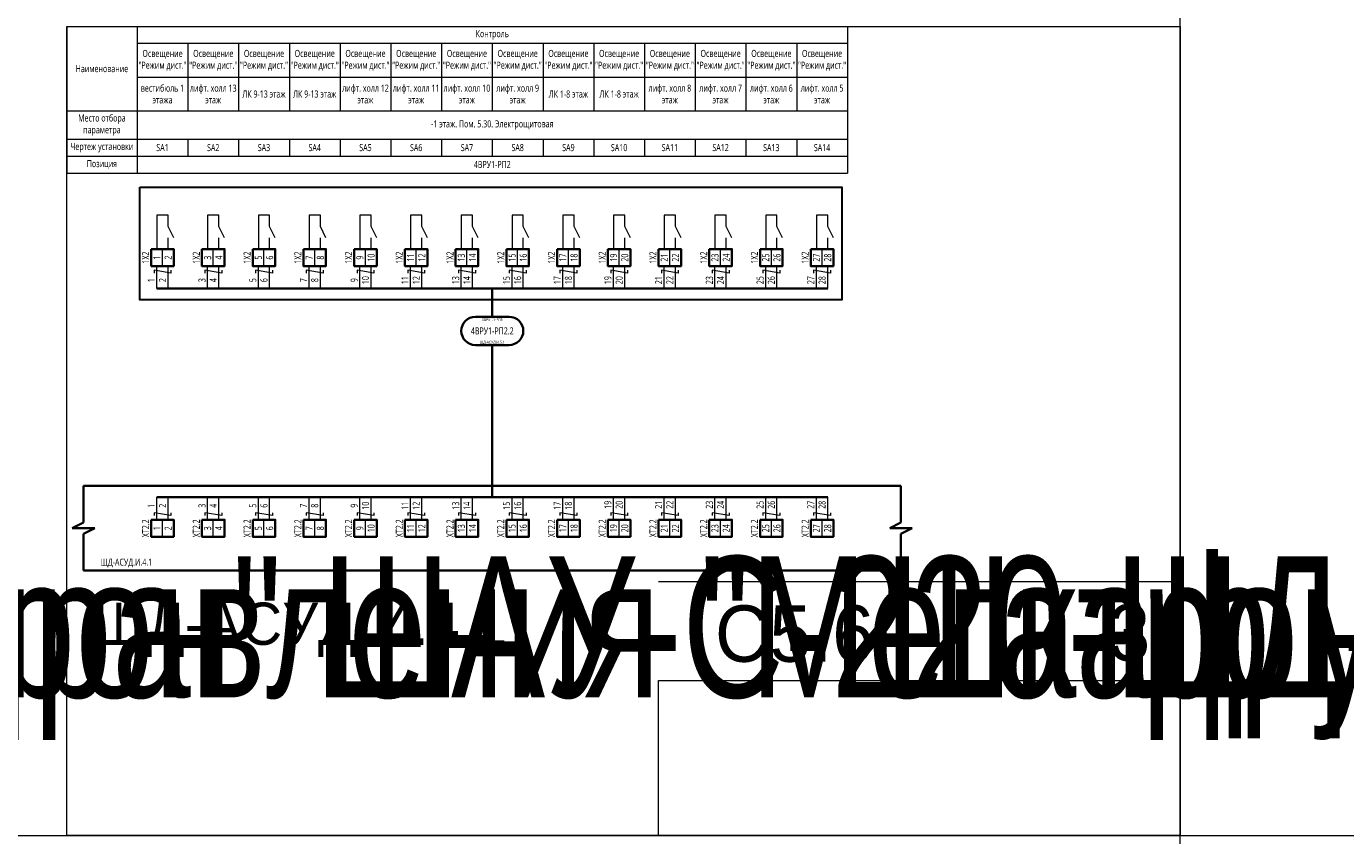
# Model space of a CAD drawing. Header units: millimetres. Extents: x -1173 to 6733, y -4591 to 345.
# Tile 25 of 93: x 415 to 883, y -3499 to -3212. Entities that reach past the tile are written whole.
import ezdxf
from ezdxf.enums import TextEntityAlignment as Align

# ---------------------------------------------------------------- set-up
doc = ezdxf.new("R2018")
doc.units = ezdxf.units.MM
doc.set_wipeout_variables(frame=1)
doc.layers.get('0').update_dxf_attribs({"lineweight": 15})
for name, color, linetype, lineweight in [('AK_Drawing', 7, 'Continuous', 35), ('AK_Drawing_Thin', 7, 'Continuous', 15), ('AK_Equipment', 7, 'Continuous', 35), ('AK_Multy_Wire', 7, 'Continuous', 35), ('AK_Table', 7, 'Continuous', 35), ('AK_Wire', 7, 'Continuous', 15), ('AK_Wire_Number', 7, 'Continuous', 15)]:
    doc.layers.add(name, color=color, linetype=linetype, lineweight=lineweight)
doc.layers.add('UNPLOTTED', color=2, linetype='Continuous', lineweight=15, plot=False)
doc.styles.add('PT Sans Narrow', font='PTN57F.ttf')
doc.styles.get("Standard").update_dxf_attribs({"font": 'arial.ttf'})
doc.styles.add('Trebuchet MS', font='trebuc.ttf', dxfattribs={"width": 0.75})

# ---------------------------------------------------------------- blocks, each defined once
blk = doc.blocks.new('*U70')
at = {"style": 'Trebuchet MS', "width": 0.75}
for tag, flags, p in [('NAME', 9, (-1, 0)), ('ASSYCODE', 9, (-1, -6)), ('TYPE', 9, (-1, -3)), ('MFG', 9, (-1, -9)), ('MESUREMENT_UNITS', 9, (-1, -13.44)), ('WEIGHT', 9, (-1, -18)), ('COUNT', 9, (-1, -16.98)), ('SORTING_SECTION', 9, (-1, -22.98)), ('XREF', 1, (-1, -24))]:
    blk.add_attdef(tag, text='', height=2, dxfattribs=dict(at, flags=flags)).set_placement(p, align=Align.RIGHT)
blk.add_attdef('TAG1', text='', height=2.5, dxfattribs=at).set_placement((2, -27), align=Align.MIDDLE_LEFT)
at = {"lineweight": 30, "width": 0.75, "flags": 104}
blk.add_attdef('CATDESC', text='', height=2.5, dxfattribs=at).set_placement((370, -25), align=Align.MIDDLE_RIGHT)
at = {"layer": 'UNPLOTTED', "style": 'Trebuchet MS', "width": 0.75, "flags": 8}
for tag, p in [('DESC1', (1, -3)), ('DESC2', (1, -5)), ('DESC3', (1, -7)), ('FAMILY', (1, -13.73)), ('SYSTEM_NAME', (1, -17.99)), ('POSITION_N', (1, -15.99))]:
    blk.add_attdef(tag, p, '', height=1, dxfattribs=at)
blk = doc.blocks.new('*U621')
for p, q in [((-4, -13), (-4, 0)), ((-4, 0), (0, 0)), ((282, 0), (0, 0)), ((286, 0), (282, 0)), ((286, -13), (286, 0)), ((-8, -15), (-4, -13)), ((282, -15), (286, -13)), ((0, -15), (-8, -15)), ((-4, -17), (0, -15)), ((-4, -30), (-4, -17)), ((290, -15), (282, -15)), ((286, -17), (290, -15)), ((286, -30), (286, -17)), ((-4, -30), (0, -30)), ((0, -30), (282, -30)), ((286, -30), (282, -30))]:
    blk.add_line(p, q)
at = {"style": 'Trebuchet MS', "width": 0.75}
blk.add_attdef('TAG1', text='', height=2.5, dxfattribs=at).set_placement((2, -27), align=Align.MIDDLE_LEFT)
at = {"lineweight": 30, "width": 0.75, "flags": 104}
blk.add_attdef('CATDESC', text='', height=2.5, dxfattribs=at).set_placement((280, -25), align=Align.MIDDLE_RIGHT)
at = {"layer": 'UNPLOTTED', "style": 'Trebuchet MS', "width": 0.75, "flags": 8}
for tag, p in [('DESC1', (1, -3)), ('DESC2', (1, -5)), ('DESC3', (1, -7)), ('FAMILY', (1, -13.73)), ('SYSTEM_NAME', (1, -17.99)), ('POSITION_N', (1, -15.99))]:
    blk.add_attdef(tag, p, '', height=1, dxfattribs=at)
blk = doc.blocks.new('*U1')
at = {"layer": 'UNPLOTTED'}
blk.add_line((0, 90), (-185, 90), dxfattribs=at)
for points in [[(0, 0), (-395, 0), (-395, 287), (0, 287)], [(-185, 55), (0, 55), (0, 0), (-185, 0)]]:
    blk.add_lwpolyline(points, close=True, dxfattribs=at)
blk = doc.blocks.new('*U217')
blk.add_wipeout([(0, 0), (0, -6), (8, -6), (8, 0)])
blk.add_lwpolyline([(0, 0), (8, 0), (8, -6), (0, -6)], close=True)
at = {"lineweight": -2}
blk.add_lwpolyline([(4, 0), (8, 0), (8, -6), (4, -6)], close=True, dxfattribs=at)
at = {"style": 'Trebuchet MS', "width": 0.75, "flags": 12}
for tag, p in [('TERM01', (2, -3)), ('TERM02', (6, -3))]:
    blk.add_attdef(tag, text='', height=2.5, rotation=90, dxfattribs=at).set_placement(p, align=Align.MIDDLE_CENTER)
at = {"style": 'Trebuchet MS', "width": 0.75}
blk.add_attdef('TAG1', text='', height=2.5, rotation=90, dxfattribs=at).set_placement((-2, -3), align=Align.MIDDLE_CENTER)
at = {"style": 'Trebuchet MS', "width": 0.75, "flags": 12}
for tag, p in [('NOTE01', (2, -7)), ('NOTE02', (6, -7))]:
    blk.add_attdef(tag, text='', height=2.5, rotation=90, dxfattribs=at).set_placement(p, align=Align.MIDDLE_RIGHT)
blk = doc.blocks.new('*U323')
blk.add_lwpolyline([(-6, 5), (6, 5, -0.414214), (11, 0), (11, 0, -0.414214), (6, -5), (-6, -5, -0.414214), (-11, 0), (-11, 0, -0.414214)], format="xyb", close=True)
at = {"style": 'Trebuchet MS', "width": 0.75}
blk.add_attdef('CA_CIRCUIT_NUMBER', text='', height=2.5, dxfattribs=at).set_placement((0, 0), align=Align.MIDDLE_CENTER)
at = {"lineweight": 30, "width": 0.75, "flags": 1}
blk.add_attdef('CA_CABLE_TYPE', text='', height=2.5, rotation=90, dxfattribs=at).set_placement((0, -25), align=Align.BOTTOM_CENTER)
at = {"style": 'Trebuchet MS', "width": 0.75}
blk.add_attdef('LENGTH', text='', height=2.5, rotation=90, dxfattribs=at).set_placement((2, -24.82), align=Align.MIDDLE_CENTER)
at = {"layer": 'UNPLOTTED', "style": 'Trebuchet MS', "width": 0.75}
for tag, p in [('LOAD_NAME', (0, 4)), ('PANEL_NAME', (0, -4))]:
    blk.add_attdef(tag, text='', height=1, dxfattribs=at).set_placement(p, align=Align.MIDDLE_CENTER)
blk = doc.blocks.new('*U626')
at = {"layer": 'AK_Wire'}
for points in [[(3, 2.5), (3, 1.5), (-3, 2.5), (-3, 1.5)], [(-2, -4), (-2, 4)], [(2, -4), (2, 4)]]:
    blk.add_lwpolyline(points, dxfattribs=at)
blk = doc.blocks.new('*U627')
at = {"layer": 'AK_Drawing', "color": 0, "linetype": 'ByBlock', "lineweight": -2, "transparency": 16777216}
for p in [(0, 0), (18, 0), (36, 0), (54, 0), (72, 0), (90, 0), (108, 0), (126, 0), (144, 0), (162, 0), (180, 0), (198, 0), (216, 0), (234, 0)]:
    blk.add_blockref('*U626', p, dxfattribs=at)
blk = doc.blocks.new('Z')
at = {"layer": 'AK_Wire'}
blk.add_lwpolyline([(3, 0.5), (3, -0.5), (-3, 0.5), (-3, -0.5)], dxfattribs=at)
blk = doc.blocks.new('*U622')
at = {"layer": 'AK_Wire'}
for points in [[(-2, -4), (-2, 4)], [(2, -4), (2, 4)]]:
    blk.add_lwpolyline(points, dxfattribs=at)
blk.add_blockref('Z', (0, -2), dxfattribs=at)
blk = doc.blocks.new('*U623')
at = {"layer": 'AK_Drawing', "color": 0, "linetype": 'ByBlock', "lineweight": -2, "transparency": 16777216}
for p in [(0, 0), (18, 0), (36, 0), (54, 0), (72, 0), (90, 0), (108, 0), (126, 0), (144, 0), (162, 0), (180, 0), (198, 0), (216, 0), (234, 0)]:
    blk.add_blockref('*U622', p, dxfattribs=at)
blk = doc.blocks.new('*U30')
blk.add_line((4, 0), (4, 4))
blk.add_lwpolyline([(6, 4), (4, 8), (4, 12), (0, 12), (0, 0)])
blk = doc.blocks.new('*U624')
at = {"layer": 'AK_Drawing_Thin'}
blk.add_blockref('*U30', (-4, -6.5), dxfattribs=at)
blk = doc.blocks.new('*U625')
at = {"layer": 'AK_Drawing', "color": 0, "linetype": 'ByBlock', "lineweight": -2, "transparency": 16777216}
for p in [(0, 0), (18, 0), (36, 0), (54, 0), (72, 0), (90, 0), (108, 0), (126, 0), (144, 0), (162, 0), (180, 0), (198, 0), (216, 0), (234, 0)]:
    blk.add_blockref('*U624', p, dxfattribs=at)
blk = doc.blocks.new('*T628')
at = {"layer": 'AK_Table', "color": 0, "linetype": 'ByBlock', "lineweight": -2, "transparency": 16777216}
for p, q in [((0, 0), (277, 0)), ((0, 0), (0, -52)), ((25, 0), (25, -52)), ((277, 0), (277, -52)), ((25, -6), (277, -6)), ((43, -6), (43, -30)), ((61, -6), (61, -30)), ((79, -6), (79, -30)), ((97, -6), (97, -30)), ((115, -6), (115, -30)), ((133, -6), (133, -30)), ((151, -6), (151, -30)), ((169, -6), (169, -30)), ((187, -6), (187, -30)), ((205, -6), (205, -30)), ((223, -6), (223, -30)), ((241, -6), (241, -30)), ((259, -6), (259, -30)), ((25, -18), (277, -18)), ((0, -30), (277, -30)), ((0, -40), (277, -40)), ((43, -40), (43, -46)), ((61, -40), (61, -46)), ((79, -40), (79, -46)), ((97, -40), (97, -46)), ((115, -40), (115, -46)), ((133, -40), (133, -46)), ((151, -40), (151, -46)), ((169, -40), (169, -46)), ((187, -40), (187, -46)), ((205, -40), (205, -46)), ((223, -40), (223, -46)), ((241, -40), (241, -46)), ((259, -40), (259, -46)), ((0, -46), (277, -46)), ((0, -52), (277, -52))]:
    blk.add_line(p, q, dxfattribs=at)
at = {"layer": 'AK_Table', "color": 0, "transparency": 16777216, "char_height": 2.5, "attachment_point": 5, "style": 'Trebuchet MS'}
for s, insert, width in [('Контроль', (151, -3), 251), ('Освещение "Режим дист."', (34, -12), 17), ('Освещение "Режим дист."', (52, -12), 17), ('Освещение "Режим дист."', (70, -12), 17), ('Освещение "Режим дист."', (88, -12), 17), ('Освещение "Режим дист."', (106, -12), 17), ('Освещение "Режим дист."', (124, -12), 17), ('Освещение "Режим дист."', (142, -12), 17), ('Освещение "Режим дист."', (160, -12), 17), ('Освещение "Режим дист."', (178, -12), 17), ('Освещение "Режим дист."', (196, -12), 17), ('Освещение "Режим дист."', (214, -12), 17), ('Освещение "Режим дист."', (232, -12), 17), ('Освещение "Режим дист."', (250, -12), 17), ('Освещение "Режим дист."', (268, -12), 17), ('Наименование', (12.5, -15), 24), ('лифт. холл 13 этаж', (52, -24), 17), ('лифт. холл 12 этаж', (106, -24), 17), ('лифт. холл 11 этаж', (124, -24), 17), ('лифт. холл 10 этаж', (142, -24), 17), ('лифт. холл 9 этаж', (160, -24), 17), ('лифт. холл 8 этаж', (214, -24), 17), ('лифт. холл 7 этаж', (232, -24), 17), ('лифт. холл 6 этаж', (250, -24), 17), ('лифт. холл 5 этаж', (268, -24), 17), ('вестибюль 1 этажа', (34, -24), 17), ('ЛК 9-13 этаж', (70, -24), 17), ('ЛК 9-13 этаж', (88, -24), 17), ('ЛК 1-8 этаж', (178, -24), 17), ('ЛК 1-8 этаж', (196, -24), 17), ('Место отбора параметра', (12.5, -35), 23), ('-1 этаж. Пом. 5.30. Электрощитовая', (151, -35), 251), ('Чертеж установки', (12.5, -43), 23), ('SA1', (34, -43), 17), ('SA2', (52, -43), 17), ('SA3', (70, -43), 17), ('SA4', (88, -43), 17), ('SA5', (106, -43), 17), ('SA6', (124, -43), 17), ('SA7', (142, -43), 17), ('SA8', (160, -43), 17), ('SA9', (178, -43), 17), ('SA10', (196, -43), 17), ('SA11', (214, -43), 17), ('SA12', (232, -43), 17), ('SA13', (250, -43), 17), ('SA14', (268, -43), 17), ('Позиция', (12.5, -49), 23), ('4ВРУ1-РП2', (151, -49), 251)]:
    blk.add_mtext(s, dxfattribs=dict(at, insert=insert, width=width))

msp = doc.modelspace()

# ---------------------------------------------------------------- linework, layer by layer
at = {"layer": 'AK_Multy_Wire'}
for p, q in [((699, -3305), (461, -3305)), ((699, -3379), (461, -3379))]:
    msp.add_line(p, q, dxfattribs=at)
for points in [[(580, -3305), (580, -3315)], [(580, -3325), (580, -3379)]]:
    msp.add_lwpolyline(points, dxfattribs=at)
at = {"layer": 'UNPLOTTED', "color": 2, "true_color": 0xf1eb1f}
for p, direction in [((824, -1679), (0, 1)), ((-778, -3499), (1, 0))]:
    msp.add_xline(p, direction, dxfattribs=at)

# ---------------------------------------------------------------- block references
msp.add_blockref('*T628', (429, -3212))
at = {"layer": 'AK_Drawing'}
msp.add_blockref('*U623', (463, -3383), dxfattribs=at)
at = {"layer": 'AK_Equipment'}
ref = msp.add_blockref('*U70', (-562, -3375), dxfattribs=at)
lines = msp.add_mtext('\\W0.7500;Шкаф управления "Мегатрон" ШАУ-С-220-ЩД-АСУД.И.4.1', dxfattribs={"layer": '0', "insert": (-192, -3400), "char_height": 50, "attachment_point": 1})
ref.add_attrib('CATDESC', '', (-192, -3400), dxfattribs={"flags": 104}).embed_mtext(lines)
ref = msp.add_blockref('*U621', (-66, -3375), dxfattribs=at)
lines = msp.add_mtext('\\W0.7500;Шкаф управления "Мегатрон" ШАУ-С-220-ЩД-АСУД.И.4.1', dxfattribs={"layer": '0', "insert": (214, -3400), "char_height": 50, "attachment_point": 1})
ref.add_attrib('CATDESC', '', (214, -3400), dxfattribs={"flags": 104}).embed_mtext(lines)
ref = msp.add_blockref('*U621', (439, -3375), dxfattribs=at)
ref.add_attrib('TAG1', 'ЩД-АСУД.И.4.1', dxfattribs={"layer": '0', "height": 2.5, "style": 'Trebuchet MS', "width": 0.75}).set_placement((441, -3402), align=Align.MIDDLE_LEFT)
lines = msp.add_mtext('\\W0.7500;Шкаф управления "Мегатрон" ШАУ-С-220-ЩД-АСУД.И.4.1', dxfattribs={"layer": '0', "insert": (719, -3400), "char_height": 50, "attachment_point": 1})
ref.add_attrib('CATDESC', '', (719, -3400), dxfattribs={"flags": 104}).embed_mtext(lines)
at = {"layer": 'AK_Multy_Wire', "ltscale": 10}
msp.add_blockref('*U323', (580, -3320), dxfattribs=at).add_auto_attribs({'CA_CIRCUIT_NUMBER': '4ВРУ1-РП2.2', 'PANEL_NAME': 'ЩД-АСУД.И.5.1', 'LOAD_NAME': '5ВРУ1.1-РП5'})
at = {"layer": 'UNPLOTTED'}
msp.add_blockref('*U1', (824, -3499), dxfattribs=at)

# ---------------------------------------------------------------- texts
at = {"layer": 'AK_Wire_Number', "style": 'Trebuchet MS', "width": 0.75}
for s, p in [('1', (461, -3302)), ('2', (465, -3302)), ('3', (479, -3302)), ('4', (483, -3302)), ('5', (497, -3302)), ('6', (501, -3302)), ('7', (515, -3302)), ('8', (519, -3302)), ('9', (533, -3302)), ('10', (537, -3302)), ('11', (551, -3302)), ('12', (555, -3302)), ('13', (569, -3302)), ('14', (573, -3302)), ('15', (587, -3302)), ('16', (591, -3302)), ('17', (605, -3302)), ('18', (609, -3302)), ('19', (623, -3302)), ('20', (627, -3302)), ('21', (641, -3302)), ('22', (645, -3302)), ('23', (659, -3302)), ('24', (663, -3302)), ('25', (677, -3302)), ('26', (681, -3302)), ('27', (695, -3302)), ('28', (699, -3302)), ('1', (461, -3382)), ('2', (465, -3382)), ('3', (479, -3382)), ('4', (483, -3382)), ('5', (497, -3382)), ('6', (501, -3382)), ('7', (515, -3382)), ('8', (519, -3382)), ('9', (533, -3382)), ('10', (537, -3382)), ('11', (551, -3382)), ('12', (555, -3382)), ('13', (569, -3382)), ('14', (573, -3382)), ('15', (587, -3382)), ('16', (591, -3382)), ('17', (605, -3382)), ('18', (609, -3382)), ('19', (623, -3381.67)), ('20', (627, -3381.67)), ('21', (641, -3381.67)), ('22', (645, -3381.67)), ('23', (659, -3381.67)), ('24', (663, -3381.67)), ('25', (677, -3381.67)), ('26', (681, -3381.67)), ('27', (695, -3381.67)), ('28', (699, -3381.67))]:
    msp.add_text(s, height=2.5, rotation=90, dxfattribs=at).set_placement(p, align=Align.BOTTOM_CENTER)
at = {"layer": 'UNPLOTTED', "style": 'PT Sans Narrow'}
msp.add_text('ЩД-АСУД.И.4.1', height=15, dxfattribs=at).set_placement((438.49, -3431.35))
msp.add_text('3', height=20, dxfattribs=at).set_placement((806, -3437), align=Align.CENTER)
msp.add_text('С5.6', height=20, dxfattribs=at).set_placement((715.49, -3437.35), align=Align.RIGHT)

# ---------------------------------------------------------------- next in the draw order: block references
at = {"layer": 'AK_Equipment', "lineweight": 15}
ref = msp.add_blockref('*U217', (459, -3291), dxfattribs=at)
ref.add_attrib('TAG1', '1X2', dxfattribs={"layer": '0', "height": 2.5, "rotation": 90, "style": 'Trebuchet MS', "width": 0.75}).set_placement((457, -3294), align=Align.MIDDLE_CENTER)
ref.add_attrib('TERM01', '1', dxfattribs={"layer": '0', "height": 2.5, "rotation": 90, "style": 'Trebuchet MS', "width": 0.75}).set_placement((461, -3294), align=Align.MIDDLE_CENTER)
ref.add_attrib('TERM02', '2', dxfattribs={"layer": '0', "height": 2.5, "rotation": 90, "style": 'Trebuchet MS', "width": 0.75}).set_placement((465, -3294), align=Align.MIDDLE_CENTER)
ref = msp.add_blockref('*U217', (477, -3291), dxfattribs=at)
ref.add_attrib('TAG1', '1X2', dxfattribs={"layer": '0', "height": 2.5, "rotation": 90, "style": 'Trebuchet MS', "width": 0.75}).set_placement((475, -3294), align=Align.MIDDLE_CENTER)
ref.add_attrib('TERM01', '3', dxfattribs={"layer": '0', "height": 2.5, "rotation": 90, "style": 'Trebuchet MS', "width": 0.75}).set_placement((479, -3294), align=Align.MIDDLE_CENTER)
ref.add_attrib('TERM02', '4', dxfattribs={"layer": '0', "height": 2.5, "rotation": 90, "style": 'Trebuchet MS', "width": 0.75}).set_placement((483, -3294), align=Align.MIDDLE_CENTER)
ref = msp.add_blockref('*U217', (495, -3291), dxfattribs=at)
ref.add_attrib('TAG1', '1X2', dxfattribs={"layer": '0', "height": 2.5, "rotation": 90, "style": 'Trebuchet MS', "width": 0.75}).set_placement((493, -3294), align=Align.MIDDLE_CENTER)
ref.add_attrib('TERM01', '5', dxfattribs={"layer": '0', "height": 2.5, "rotation": 90, "style": 'Trebuchet MS', "width": 0.75}).set_placement((497, -3294), align=Align.MIDDLE_CENTER)
ref.add_attrib('TERM02', '6', dxfattribs={"layer": '0', "height": 2.5, "rotation": 90, "style": 'Trebuchet MS', "width": 0.75}).set_placement((501, -3294), align=Align.MIDDLE_CENTER)
ref = msp.add_blockref('*U217', (513, -3291), dxfattribs=at)
ref.add_attrib('TAG1', '1X2', dxfattribs={"layer": '0', "height": 2.5, "rotation": 90, "style": 'Trebuchet MS', "width": 0.75}).set_placement((511, -3294), align=Align.MIDDLE_CENTER)
ref.add_attrib('TERM01', '7', dxfattribs={"layer": '0', "height": 2.5, "rotation": 90, "style": 'Trebuchet MS', "width": 0.75}).set_placement((515, -3294), align=Align.MIDDLE_CENTER)
ref.add_attrib('TERM02', '8', dxfattribs={"layer": '0', "height": 2.5, "rotation": 90, "style": 'Trebuchet MS', "width": 0.75}).set_placement((519, -3294), align=Align.MIDDLE_CENTER)
ref = msp.add_blockref('*U217', (531, -3291), dxfattribs=at)
ref.add_attrib('TAG1', '1X2', dxfattribs={"layer": '0', "height": 2.5, "rotation": 90, "style": 'Trebuchet MS', "width": 0.75}).set_placement((529, -3294), align=Align.MIDDLE_CENTER)
ref.add_attrib('TERM01', '9', dxfattribs={"layer": '0', "height": 2.5, "rotation": 90, "style": 'Trebuchet MS', "width": 0.75}).set_placement((533, -3294), align=Align.MIDDLE_CENTER)
ref.add_attrib('TERM02', '10', dxfattribs={"layer": '0', "height": 2.5, "rotation": 90, "style": 'Trebuchet MS', "width": 0.75}).set_placement((537, -3294), align=Align.MIDDLE_CENTER)
ref = msp.add_blockref('*U217', (549, -3291), dxfattribs=at)
ref.add_attrib('TAG1', '1X2', dxfattribs={"layer": '0', "height": 2.5, "rotation": 90, "style": 'Trebuchet MS', "width": 0.75}).set_placement((547, -3294), align=Align.MIDDLE_CENTER)
ref.add_attrib('TERM01', '11', dxfattribs={"layer": '0', "height": 2.5, "rotation": 90, "style": 'Trebuchet MS', "width": 0.75}).set_placement((551, -3294), align=Align.MIDDLE_CENTER)
ref.add_attrib('TERM02', '12', dxfattribs={"layer": '0', "height": 2.5, "rotation": 90, "style": 'Trebuchet MS', "width": 0.75}).set_placement((555, -3294), align=Align.MIDDLE_CENTER)
ref = msp.add_blockref('*U217', (567, -3291), dxfattribs=at)
ref.add_attrib('TAG1', '1X2', dxfattribs={"layer": '0', "height": 2.5, "rotation": 90, "style": 'Trebuchet MS', "width": 0.75}).set_placement((565, -3294), align=Align.MIDDLE_CENTER)
ref.add_attrib('TERM01', '13', dxfattribs={"layer": '0', "height": 2.5, "rotation": 90, "style": 'Trebuchet MS', "width": 0.75}).set_placement((569, -3294), align=Align.MIDDLE_CENTER)
ref.add_attrib('TERM02', '14', dxfattribs={"layer": '0', "height": 2.5, "rotation": 90, "style": 'Trebuchet MS', "width": 0.75}).set_placement((573, -3294), align=Align.MIDDLE_CENTER)
ref = msp.add_blockref('*U217', (585, -3291), dxfattribs=at)
ref.add_attrib('TAG1', '1X2', dxfattribs={"layer": '0', "height": 2.5, "rotation": 90, "style": 'Trebuchet MS', "width": 0.75}).set_placement((583, -3294), align=Align.MIDDLE_CENTER)
ref.add_attrib('TERM01', '15', dxfattribs={"layer": '0', "height": 2.5, "rotation": 90, "style": 'Trebuchet MS', "width": 0.75}).set_placement((587, -3294), align=Align.MIDDLE_CENTER)
ref.add_attrib('TERM02', '16', dxfattribs={"layer": '0', "height": 2.5, "rotation": 90, "style": 'Trebuchet MS', "width": 0.75}).set_placement((591, -3294), align=Align.MIDDLE_CENTER)
ref = msp.add_blockref('*U217', (603, -3291), dxfattribs=at)
ref.add_attrib('TAG1', '1X2', dxfattribs={"layer": '0', "height": 2.5, "rotation": 90, "style": 'Trebuchet MS', "width": 0.75}).set_placement((601, -3294), align=Align.MIDDLE_CENTER)
ref.add_attrib('TERM01', '17', dxfattribs={"layer": '0', "height": 2.5, "rotation": 90, "style": 'Trebuchet MS', "width": 0.75}).set_placement((605, -3294), align=Align.MIDDLE_CENTER)
ref.add_attrib('TERM02', '18', dxfattribs={"layer": '0', "height": 2.5, "rotation": 90, "style": 'Trebuchet MS', "width": 0.75}).set_placement((609, -3294), align=Align.MIDDLE_CENTER)
ref = msp.add_blockref('*U217', (459, -3387), dxfattribs=at)
ref.add_attrib('TAG1', 'XT2.2', dxfattribs={"layer": '0', "height": 2.5, "rotation": 90, "style": 'Trebuchet MS', "width": 0.75}).set_placement((457, -3390), align=Align.MIDDLE_CENTER)
ref.add_attrib('TERM01', '1', dxfattribs={"layer": '0', "height": 2.5, "rotation": 90, "style": 'Trebuchet MS', "width": 0.75}).set_placement((461, -3390), align=Align.MIDDLE_CENTER)
ref.add_attrib('TERM02', '2', dxfattribs={"layer": '0', "height": 2.5, "rotation": 90, "style": 'Trebuchet MS', "width": 0.75}).set_placement((465, -3390), align=Align.MIDDLE_CENTER)
ref = msp.add_blockref('*U217', (477, -3387), dxfattribs=at)
ref.add_attrib('TAG1', 'XT2.2', dxfattribs={"layer": '0', "height": 2.5, "rotation": 90, "style": 'Trebuchet MS', "width": 0.75}).set_placement((475, -3390), align=Align.MIDDLE_CENTER)
ref.add_attrib('TERM01', '3', dxfattribs={"layer": '0', "height": 2.5, "rotation": 90, "style": 'Trebuchet MS', "width": 0.75}).set_placement((479, -3390), align=Align.MIDDLE_CENTER)
ref.add_attrib('TERM02', '4', dxfattribs={"layer": '0', "height": 2.5, "rotation": 90, "style": 'Trebuchet MS', "width": 0.75}).set_placement((483, -3390), align=Align.MIDDLE_CENTER)
ref = msp.add_blockref('*U217', (495, -3387), dxfattribs=at)
ref.add_attrib('TAG1', 'XT2.2', dxfattribs={"layer": '0', "height": 2.5, "rotation": 90, "style": 'Trebuchet MS', "width": 0.75}).set_placement((493, -3390), align=Align.MIDDLE_CENTER)
ref.add_attrib('TERM01', '5', dxfattribs={"layer": '0', "height": 2.5, "rotation": 90, "style": 'Trebuchet MS', "width": 0.75}).set_placement((497, -3390), align=Align.MIDDLE_CENTER)
ref.add_attrib('TERM02', '6', dxfattribs={"layer": '0', "height": 2.5, "rotation": 90, "style": 'Trebuchet MS', "width": 0.75}).set_placement((501, -3390), align=Align.MIDDLE_CENTER)
ref = msp.add_blockref('*U217', (513, -3387), dxfattribs=at)
ref.add_attrib('TAG1', 'XT2.2', dxfattribs={"layer": '0', "height": 2.5, "rotation": 90, "style": 'Trebuchet MS', "width": 0.75}).set_placement((511, -3390), align=Align.MIDDLE_CENTER)
ref.add_attrib('TERM01', '7', dxfattribs={"layer": '0', "height": 2.5, "rotation": 90, "style": 'Trebuchet MS', "width": 0.75}).set_placement((515, -3390), align=Align.MIDDLE_CENTER)
ref.add_attrib('TERM02', '8', dxfattribs={"layer": '0', "height": 2.5, "rotation": 90, "style": 'Trebuchet MS', "width": 0.75}).set_placement((519, -3390), align=Align.MIDDLE_CENTER)
ref = msp.add_blockref('*U217', (531, -3387), dxfattribs=at)
ref.add_attrib('TAG1', 'XT2.2', dxfattribs={"layer": '0', "height": 2.5, "rotation": 90, "style": 'Trebuchet MS', "width": 0.75}).set_placement((529, -3390), align=Align.MIDDLE_CENTER)
ref.add_attrib('TERM01', '9', dxfattribs={"layer": '0', "height": 2.5, "rotation": 90, "style": 'Trebuchet MS', "width": 0.75}).set_placement((533, -3390), align=Align.MIDDLE_CENTER)
ref.add_attrib('TERM02', '10', dxfattribs={"layer": '0', "height": 2.5, "rotation": 90, "style": 'Trebuchet MS', "width": 0.75}).set_placement((537, -3390), align=Align.MIDDLE_CENTER)
ref = msp.add_blockref('*U217', (549, -3387), dxfattribs=at)
ref.add_attrib('TAG1', 'XT2.2', dxfattribs={"layer": '0', "height": 2.5, "rotation": 90, "style": 'Trebuchet MS', "width": 0.75}).set_placement((547, -3390), align=Align.MIDDLE_CENTER)
ref.add_attrib('TERM01', '11', dxfattribs={"layer": '0', "height": 2.5, "rotation": 90, "style": 'Trebuchet MS', "width": 0.75}).set_placement((551, -3390), align=Align.MIDDLE_CENTER)
ref.add_attrib('TERM02', '12', dxfattribs={"layer": '0', "height": 2.5, "rotation": 90, "style": 'Trebuchet MS', "width": 0.75}).set_placement((555, -3390), align=Align.MIDDLE_CENTER)
ref = msp.add_blockref('*U217', (567, -3387), dxfattribs=at)
ref.add_attrib('TAG1', 'XT2.2', dxfattribs={"layer": '0', "height": 2.5, "rotation": 90, "style": 'Trebuchet MS', "width": 0.75}).set_placement((565, -3390), align=Align.MIDDLE_CENTER)
ref.add_attrib('TERM01', '13', dxfattribs={"layer": '0', "height": 2.5, "rotation": 90, "style": 'Trebuchet MS', "width": 0.75}).set_placement((569, -3390), align=Align.MIDDLE_CENTER)
ref.add_attrib('TERM02', '14', dxfattribs={"layer": '0', "height": 2.5, "rotation": 90, "style": 'Trebuchet MS', "width": 0.75}).set_placement((573, -3390), align=Align.MIDDLE_CENTER)
ref = msp.add_blockref('*U217', (585, -3387), dxfattribs=at)
ref.add_attrib('TAG1', 'XT2.2', dxfattribs={"layer": '0', "height": 2.5, "rotation": 90, "style": 'Trebuchet MS', "width": 0.75}).set_placement((583, -3390), align=Align.MIDDLE_CENTER)
ref.add_attrib('TERM01', '15', dxfattribs={"layer": '0', "height": 2.5, "rotation": 90, "style": 'Trebuchet MS', "width": 0.75}).set_placement((587, -3390), align=Align.MIDDLE_CENTER)
ref.add_attrib('TERM02', '16', dxfattribs={"layer": '0', "height": 2.5, "rotation": 90, "style": 'Trebuchet MS', "width": 0.75}).set_placement((591, -3390), align=Align.MIDDLE_CENTER)
ref = msp.add_blockref('*U217', (603, -3387), dxfattribs=at)
ref.add_attrib('TAG1', 'XT2.2', dxfattribs={"layer": '0', "height": 2.5, "rotation": 90, "style": 'Trebuchet MS', "width": 0.75}).set_placement((601, -3390), align=Align.MIDDLE_CENTER)
ref.add_attrib('TERM01', '17', dxfattribs={"layer": '0', "height": 2.5, "rotation": 90, "style": 'Trebuchet MS', "width": 0.75}).set_placement((605, -3390), align=Align.MIDDLE_CENTER)
ref.add_attrib('TERM02', '18', dxfattribs={"layer": '0', "height": 2.5, "rotation": 90, "style": 'Trebuchet MS', "width": 0.75}).set_placement((609, -3390), align=Align.MIDDLE_CENTER)
ref = msp.add_blockref('*U217', (621, -3387), dxfattribs=at)
ref.add_attrib('TAG1', 'XT2.2', dxfattribs={"layer": '0', "height": 2.5, "rotation": 90, "style": 'Trebuchet MS', "width": 0.75}).set_placement((619, -3390), align=Align.MIDDLE_CENTER)
ref.add_attrib('TERM01', '19', dxfattribs={"layer": '0', "height": 2.5, "rotation": 90, "style": 'Trebuchet MS', "width": 0.75}).set_placement((623, -3390), align=Align.MIDDLE_CENTER)
ref.add_attrib('TERM02', '20', dxfattribs={"layer": '0', "height": 2.5, "rotation": 90, "style": 'Trebuchet MS', "width": 0.75}).set_placement((627, -3390), align=Align.MIDDLE_CENTER)
ref = msp.add_blockref('*U217', (639, -3387), dxfattribs=at)
ref.add_attrib('TAG1', 'XT2.2', dxfattribs={"layer": '0', "height": 2.5, "rotation": 90, "style": 'Trebuchet MS', "width": 0.75}).set_placement((637, -3390), align=Align.MIDDLE_CENTER)
ref.add_attrib('TERM01', '21', dxfattribs={"layer": '0', "height": 2.5, "rotation": 90, "style": 'Trebuchet MS', "width": 0.75}).set_placement((641, -3390), align=Align.MIDDLE_CENTER)
ref.add_attrib('TERM02', '22', dxfattribs={"layer": '0', "height": 2.5, "rotation": 90, "style": 'Trebuchet MS', "width": 0.75}).set_placement((645, -3390), align=Align.MIDDLE_CENTER)
ref = msp.add_blockref('*U217', (657, -3387), dxfattribs=at)
ref.add_attrib('TAG1', 'XT2.2', dxfattribs={"layer": '0', "height": 2.5, "rotation": 90, "style": 'Trebuchet MS', "width": 0.75}).set_placement((655, -3390), align=Align.MIDDLE_CENTER)
ref.add_attrib('TERM01', '23', dxfattribs={"layer": '0', "height": 2.5, "rotation": 90, "style": 'Trebuchet MS', "width": 0.75}).set_placement((659, -3390), align=Align.MIDDLE_CENTER)
ref.add_attrib('TERM02', '24', dxfattribs={"layer": '0', "height": 2.5, "rotation": 90, "style": 'Trebuchet MS', "width": 0.75}).set_placement((663, -3390), align=Align.MIDDLE_CENTER)
ref = msp.add_blockref('*U217', (675, -3387), dxfattribs=at)
ref.add_attrib('TAG1', 'XT2.2', dxfattribs={"layer": '0', "height": 2.5, "rotation": 90, "style": 'Trebuchet MS', "width": 0.75}).set_placement((673, -3390), align=Align.MIDDLE_CENTER)
ref.add_attrib('TERM01', '25', dxfattribs={"layer": '0', "height": 2.5, "rotation": 90, "style": 'Trebuchet MS', "width": 0.75}).set_placement((677, -3390), align=Align.MIDDLE_CENTER)
ref.add_attrib('TERM02', '26', dxfattribs={"layer": '0', "height": 2.5, "rotation": 90, "style": 'Trebuchet MS', "width": 0.75}).set_placement((681, -3390), align=Align.MIDDLE_CENTER)
ref = msp.add_blockref('*U217', (693, -3387), dxfattribs=at)
ref.add_attrib('TAG1', 'XT2.2', dxfattribs={"layer": '0', "height": 2.5, "rotation": 90, "style": 'Trebuchet MS', "width": 0.75}).set_placement((691, -3390), align=Align.MIDDLE_CENTER)
ref.add_attrib('TERM01', '27', dxfattribs={"layer": '0', "height": 2.5, "rotation": 90, "style": 'Trebuchet MS', "width": 0.75}).set_placement((695, -3390), align=Align.MIDDLE_CENTER)
ref.add_attrib('TERM02', '28', dxfattribs={"layer": '0', "height": 2.5, "rotation": 90, "style": 'Trebuchet MS', "width": 0.75}).set_placement((699, -3390), align=Align.MIDDLE_CENTER)

# ---------------------------------------------------------------- next in the draw order: linework, layer by layer
at = {"layer": 'AK_Drawing', "lineweight": 30}
msp.add_lwpolyline([(455, -3269), (704, -3269), (704, -3309), (455, -3309)], close=True, dxfattribs=at)

# ---------------------------------------------------------------- next in the draw order: block references
at = {"layer": 'AK_Drawing'}
for name, p in [('*U625', (465, -3284.5)), ('*U627', (463, -3301))]:
    msp.add_blockref(name, p, dxfattribs=at)

# ---------------------------------------------------------------- next in the draw order: block references
at = {"layer": 'AK_Equipment', "lineweight": 15}
ref = msp.add_blockref('*U217', (621, -3291), dxfattribs=at)
ref.add_attrib('TAG1', '1X2', dxfattribs={"layer": '0', "height": 2.5, "rotation": 90, "style": 'Trebuchet MS', "width": 0.75}).set_placement((619, -3294), align=Align.MIDDLE_CENTER)
ref.add_attrib('TERM01', '19', dxfattribs={"layer": '0', "height": 2.5, "rotation": 90, "style": 'Trebuchet MS', "width": 0.75}).set_placement((623, -3294), align=Align.MIDDLE_CENTER)
ref.add_attrib('TERM02', '20', dxfattribs={"layer": '0', "height": 2.5, "rotation": 90, "style": 'Trebuchet MS', "width": 0.75}).set_placement((627, -3294), align=Align.MIDDLE_CENTER)
ref = msp.add_blockref('*U217', (639, -3291), dxfattribs=at)
ref.add_attrib('TAG1', '1X2', dxfattribs={"layer": '0', "height": 2.5, "rotation": 90, "style": 'Trebuchet MS', "width": 0.75}).set_placement((637, -3294), align=Align.MIDDLE_CENTER)
ref.add_attrib('TERM01', '21', dxfattribs={"layer": '0', "height": 2.5, "rotation": 90, "style": 'Trebuchet MS', "width": 0.75}).set_placement((641, -3294), align=Align.MIDDLE_CENTER)
ref.add_attrib('TERM02', '22', dxfattribs={"layer": '0', "height": 2.5, "rotation": 90, "style": 'Trebuchet MS', "width": 0.75}).set_placement((645, -3294), align=Align.MIDDLE_CENTER)
ref = msp.add_blockref('*U217', (657, -3291), dxfattribs=at)
ref.add_attrib('TAG1', '1X2', dxfattribs={"layer": '0', "height": 2.5, "rotation": 90, "style": 'Trebuchet MS', "width": 0.75}).set_placement((655, -3294), align=Align.MIDDLE_CENTER)
ref.add_attrib('TERM01', '23', dxfattribs={"layer": '0', "height": 2.5, "rotation": 90, "style": 'Trebuchet MS', "width": 0.75}).set_placement((659, -3294), align=Align.MIDDLE_CENTER)
ref.add_attrib('TERM02', '24', dxfattribs={"layer": '0', "height": 2.5, "rotation": 90, "style": 'Trebuchet MS', "width": 0.75}).set_placement((663, -3294), align=Align.MIDDLE_CENTER)
ref = msp.add_blockref('*U217', (675, -3291), dxfattribs=at)
ref.add_attrib('TAG1', '1X2', dxfattribs={"layer": '0', "height": 2.5, "rotation": 90, "style": 'Trebuchet MS', "width": 0.75}).set_placement((673, -3294), align=Align.MIDDLE_CENTER)
ref.add_attrib('TERM01', '25', dxfattribs={"layer": '0', "height": 2.5, "rotation": 90, "style": 'Trebuchet MS', "width": 0.75}).set_placement((677, -3294), align=Align.MIDDLE_CENTER)
ref.add_attrib('TERM02', '26', dxfattribs={"layer": '0', "height": 2.5, "rotation": 90, "style": 'Trebuchet MS', "width": 0.75}).set_placement((681, -3294), align=Align.MIDDLE_CENTER)
ref = msp.add_blockref('*U217', (693, -3291), dxfattribs=at)
ref.add_attrib('TAG1', '1X2', dxfattribs={"layer": '0', "height": 2.5, "rotation": 90, "style": 'Trebuchet MS', "width": 0.75}).set_placement((691, -3294), align=Align.MIDDLE_CENTER)
ref.add_attrib('TERM01', '27', dxfattribs={"layer": '0', "height": 2.5, "rotation": 90, "style": 'Trebuchet MS', "width": 0.75}).set_placement((695, -3294), align=Align.MIDDLE_CENTER)
ref.add_attrib('TERM02', '28', dxfattribs={"layer": '0', "height": 2.5, "rotation": 90, "style": 'Trebuchet MS', "width": 0.75}).set_placement((699, -3294), align=Align.MIDDLE_CENTER)

doc.saveas('drawing.dxf')
